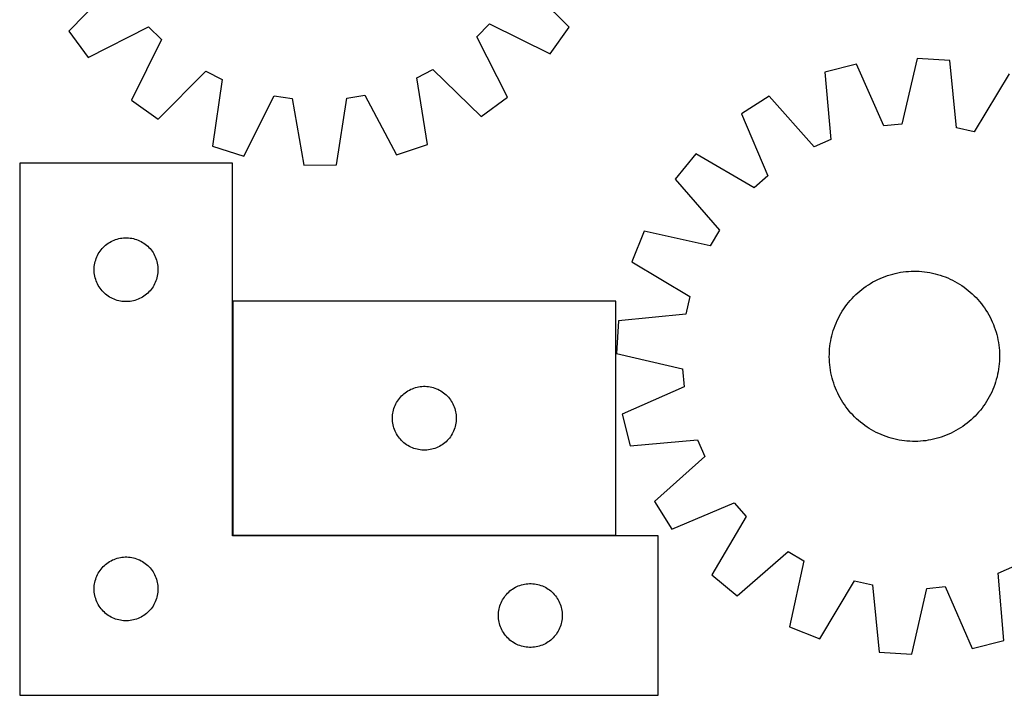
# Model space of a CAD drawing. Header units: millimetres. Extents: x 7 to 1493, y 8 to 2993.
# Tile 5 of 13: x 7 to 469, y 2113 to 2431. Entities that reach past the tile are written whole.
import ezdxf

# ---------------------------------------------------------------- set-up
doc = ezdxf.new("R2010")
doc.units = ezdxf.units.MM
doc.layers.add('COMMON', color=5, linetype='CONTINUOUS', true_color=0x0000ff)
doc.layers.add('CUT', color=7, linetype='CONTINUOUS', true_color=0x000000)

msp = doc.modelspace()

# ---------------------------------------------------------------- linework, layer by layer
at = {"layer": 'COMMON'}
for p, q in [((106.802647, 2298.508446), (106.802647, 2188.508446)), ((106.902648, 2188.408445), (286.902648, 2188.408445))]:
    msp.add_line(p, q, dxfattribs=at)
at = {"layer": 'CUT'}
for p, q in [((51.919363, 2448.135824), (29.765556, 2425.372178)), ((264.984113, 2427.267802), (242.466303, 2449.67144)), ((29.765556, 2425.372178), (38.909268, 2412.997887)), ((38.909268, 2412.997887), (67.17478, 2427.490491)), ((67.17478, 2427.490491), (73.286419, 2421.476572)), ((221.531688, 2422.671279), (227.545608, 2428.782918)), ((227.545608, 2428.782918), (256.041025, 2414.747749)), ((256.041025, 2414.747749), (264.984113, 2427.267802)), ((73.286419, 2421.476572), (59.25125, 2392.981155)), ((236.024293, 2394.405767), (221.531688, 2422.671279)), ((428.479628, 2412.605684), (421.344222, 2381.653128)), ((443.834206, 2411.622076), (428.479628, 2412.605684)), ((446.961881, 2380.012072), (443.834206, 2411.622076)), ((71.771303, 2384.038066), (94.174941, 2406.555876)), ((94.174941, 2406.555876), (101.845859, 2402.724899)), ((193.278177, 2403.461751), (200.886355, 2407.415862)), ((200.886355, 2407.415862), (223.650001, 2385.262055)), ((400.064393, 2409.952342), (385.15737, 2406.142983)), ((412.807017, 2380.855945), (400.064393, 2409.952342)), ((101.845859, 2402.724899), (97.303188, 2371.287041)), ((198.326939, 2372.101191), (193.278177, 2403.461751)), ((385.15737, 2406.142983), (387.936062, 2374.500391)), ((471.678629, 2405.364764), (455.327589, 2378.132096)), ((59.25125, 2392.981155), (71.771303, 2384.038066)), ((111.974032, 2366.650568), (126.322773, 2394.989382)), ((126.322773, 2394.989382), (134.802086, 2393.716351)), ((134.802086, 2393.716351), (140.196582, 2362.413409)), ((155.582133, 2362.537401), (160.47142, 2393.92322)), ((160.47142, 2393.92322), (168.929115, 2395.332747)), ((168.929115, 2395.332747), (183.732727, 2367.228871)), ((223.650001, 2385.262055), (236.024293, 2394.405767)), ((358.952803, 2394.838713), (345.952539, 2386.609274)), ((380.06304, 2371.104084), (358.952803, 2394.838713)), ((345.952539, 2386.609274), (358.37333, 2357.374044)), ((421.344222, 2381.653128), (412.807017, 2380.855945)), ((455.327589, 2378.132096), (446.961881, 2380.012072)), ((387.936062, 2374.500391), (380.06304, 2371.104084)), ((97.303188, 2371.287041), (111.974032, 2366.650568)), ((183.732727, 2367.228871), (198.326939, 2372.101191)), ((324.523726, 2367.760619), (314.702776, 2355.916654)), ((351.935158, 2351.711066), (324.523726, 2367.760619)), ((106.702647, 2363.308445), (6.702647, 2363.308445)), ((6.702647, 2363.308445), (6.702647, 2113.308445)), ((106.702647, 2188.308445), (106.702647, 2363.308445)), ((140.196582, 2362.413409), (155.582133, 2362.537401)), ((314.702776, 2355.916654), (335.549834, 2331.950534)), ((358.37333, 2357.374044), (351.935158, 2351.711066)), ((51.774511, 2327.475783), (52.510362, 2327.710693)), ((52.510362, 2327.710693), (53.25733, 2327.90741)), ((53.25733, 2327.90741), (54.013435, 2328.065414)), ((54.013435, 2328.065414), (54.776671, 2328.184285)), ((54.776671, 2328.184285), (55.545015, 2328.263707)), ((55.545015, 2328.263707), (56.316428, 2328.303472)), ((56.316428, 2328.303472), (57.088865, 2328.303472)), ((57.088865, 2328.303472), (57.860279, 2328.263707)), ((57.860279, 2328.263707), (58.628622, 2328.184285)), ((58.628622, 2328.184285), (59.391858, 2328.065414)), ((59.391858, 2328.065414), (60.147963, 2327.90741)), ((60.147963, 2327.90741), (60.894931, 2327.710693)), ((60.894931, 2327.710693), (61.630782, 2327.475783)), ((300.147319, 2331.368651), (294.467027, 2317.069531)), ((331.176725, 2324.575218), (300.147319, 2331.368651)), ((335.549834, 2331.950534), (331.176725, 2324.575218)), ((44.940849, 2322.617587), (45.435668, 2323.210726)), ((45.435668, 2323.210726), (45.960364, 2323.777607)), ((45.960364, 2323.777607), (46.513547, 2324.316725)), ((46.513547, 2324.316725), (47.093749, 2324.826651)), ((47.093749, 2324.826651), (47.699432, 2325.306033)), ((47.699432, 2325.306033), (48.328991, 2325.7536)), ((48.328991, 2325.7536), (48.980755, 2326.168164)), ((48.980755, 2326.168164), (49.652995, 2326.548626)), ((49.652995, 2326.548626), (50.343931, 2326.893978)), ((50.343931, 2326.893978), (51.051728, 2327.203304)), ((51.051728, 2327.203304), (51.774511, 2327.475783)), ((61.630782, 2327.475783), (62.353565, 2327.203304)), ((62.353565, 2327.203304), (63.061362, 2326.893978)), ((63.061362, 2326.893978), (63.752298, 2326.548626)), ((63.752298, 2326.548626), (64.424539, 2326.168164)), ((64.424539, 2326.168164), (65.076302, 2325.7536)), ((65.076302, 2325.7536), (65.705861, 2325.306033)), ((65.705861, 2325.306033), (66.311544, 2324.826651)), ((66.311544, 2324.826651), (66.891747, 2324.316725)), ((66.891747, 2324.316725), (67.444929, 2323.777607)), ((67.444929, 2323.777607), (67.969626, 2323.210726)), ((67.969626, 2323.210726), (68.464444, 2322.617587)), ((42.413116, 2317.870167), (42.666894, 2318.599726)), ((42.666894, 2318.599726), (42.957893, 2319.315253)), ((42.957893, 2319.315253), (43.28534, 2320.014851)), ((43.28534, 2320.014851), (43.648368, 2320.696666)), ((43.648368, 2320.696666), (44.046013, 2321.358887)), ((44.046013, 2321.358887), (44.477222, 2321.999761)), ((44.477222, 2321.999761), (44.940849, 2322.617587)), ((68.464444, 2322.617587), (68.928072, 2321.999761)), ((68.928072, 2321.999761), (69.35928, 2321.358887)), ((69.35928, 2321.358887), (69.756925, 2320.696666)), ((69.756925, 2320.696666), (70.119953, 2320.014851)), ((70.119953, 2320.014851), (70.4474, 2319.315253)), ((70.4474, 2319.315253), (70.738399, 2318.599726)), ((70.738399, 2318.599726), (70.992177, 2317.870167)), ((41.702647, 2313.308445), (41.722535, 2314.080626)), ((41.722535, 2314.080626), (41.782148, 2314.850759)), ((41.782148, 2314.850759), (41.881328, 2315.616803)), ((41.881328, 2315.616803), (42.019811, 2316.376726)), ((42.019811, 2316.376726), (42.197231, 2317.128511)), ((42.197231, 2317.128511), (42.413116, 2317.870167)), ((70.992177, 2317.870167), (71.208062, 2317.128511)), ((71.208062, 2317.128511), (71.385482, 2316.376726)), ((71.385482, 2316.376726), (71.523965, 2315.616803)), ((71.523965, 2315.616803), (71.623145, 2314.850759)), ((71.623145, 2314.850759), (71.682758, 2314.080626)), ((71.682758, 2314.080626), (71.702647, 2313.308445)), ((294.467027, 2317.069531), (321.699696, 2300.718491)), ((41.722535, 2312.536263), (41.702647, 2313.308445)), ((41.782148, 2311.76613), (41.722535, 2312.536263)), ((41.881328, 2311.000086), (41.782148, 2311.76613)), ((42.019811, 2310.240164), (41.881328, 2311.000086)), ((42.197231, 2309.488378), (42.019811, 2310.240164)), ((42.413116, 2308.746722), (42.197231, 2309.488378)), ((71.208062, 2309.488378), (70.992177, 2308.746722)), ((71.385482, 2310.240164), (71.208062, 2309.488378)), ((71.523965, 2311.000086), (71.385482, 2310.240164)), ((71.623145, 2311.76613), (71.523965, 2311.000086)), ((71.682758, 2312.536263), (71.623145, 2311.76613)), ((71.702647, 2313.308445), (71.682758, 2312.536263)), ((409.94667, 2308.689272), (411.088429, 2309.214052)), ((411.088429, 2309.214052), (412.246108, 2309.70271)), ((412.246108, 2309.70271), (413.418564, 2310.154763)), ((413.418564, 2310.154763), (414.604642, 2310.569765)), ((414.604642, 2310.569765), (415.80317, 2310.947307)), ((415.80317, 2310.947307), (417.012965, 2311.287016)), ((417.012965, 2311.287016), (418.232834, 2311.588556)), ((418.232834, 2311.588556), (419.461573, 2311.851631)), ((419.461573, 2311.851631), (420.697968, 2312.07598)), ((420.697968, 2312.07598), (421.940801, 2312.261383)), ((421.940801, 2312.261383), (423.188844, 2312.407656)), ((423.188844, 2312.407656), (424.440865, 2312.514654)), ((424.440865, 2312.514654), (425.69563, 2312.582273)), ((425.69563, 2312.582273), (426.9519, 2312.610445)), ((426.9519, 2312.610445), (428.208434, 2312.599143)), ((428.208434, 2312.599143), (429.463994, 2312.548378)), ((429.463994, 2312.548378), (430.717339, 2312.4582)), ((430.717339, 2312.4582), (431.967234, 2312.328698)), ((431.967234, 2312.328698), (433.212444, 2312.16)), ((433.212444, 2312.16), (434.45174, 2311.952272)), ((434.45174, 2311.952272), (435.6839, 2311.705719)), ((435.6839, 2311.705719), (436.907708, 2311.420584)), ((436.907708, 2311.420584), (438.121955, 2311.09715)), ((438.121955, 2311.09715), (439.325444, 2310.735735)), ((439.325444, 2310.735735), (440.516987, 2310.336696)), ((440.516987, 2310.336696), (441.695408, 2309.900426)), ((441.695408, 2309.900426), (442.859544, 2309.427357)), ((442.859544, 2309.427357), (444.008246, 2308.917954)), ((42.666894, 2308.017163), (42.413116, 2308.746722)), ((42.957893, 2307.301636), (42.666894, 2308.017163)), ((43.28534, 2306.602038), (42.957893, 2307.301636)), ((43.648368, 2305.920223), (43.28534, 2306.602038)), ((44.046013, 2305.258002), (43.648368, 2305.920223)), ((44.477222, 2304.617128), (44.046013, 2305.258002)), ((44.940849, 2303.999302), (44.477222, 2304.617128)), ((68.928072, 2304.617128), (68.464444, 2303.999302)), ((69.35928, 2305.258002), (68.928072, 2304.617128)), ((69.756925, 2305.920223), (69.35928, 2305.258002)), ((70.119953, 2306.602038), (69.756925, 2305.920223)), ((70.4474, 2307.301636), (70.119953, 2306.602038)), ((70.738399, 2308.017163), (70.4474, 2307.301636)), ((70.992177, 2308.746722), (70.738399, 2308.017163)), ((402.492523, 2304.052242), (403.492307, 2304.81345)), ((403.492307, 2304.81345), (404.515508, 2305.54288)), ((404.515508, 2305.54288), (405.561116, 2306.239809)), ((405.561116, 2306.239809), (406.628099, 2306.903551)), ((406.628099, 2306.903551), (407.715404, 2307.533452)), ((407.715404, 2307.533452), (408.821959, 2308.128888)), ((408.821959, 2308.128888), (409.94667, 2308.689272)), ((444.008246, 2308.917954), (445.14038, 2308.372721)), ((445.14038, 2308.372721), (446.25483, 2307.792197)), ((446.25483, 2307.792197), (447.350494, 2307.176952)), ((447.350494, 2307.176952), (448.426293, 2306.527596)), ((448.426293, 2306.527596), (449.481165, 2305.844769)), ((449.481165, 2305.844769), (450.514067, 2305.129144)), ((450.514067, 2305.129144), (451.523982, 2304.381428)), ((45.435668, 2303.406163), (44.940849, 2303.999302)), ((45.960364, 2302.839282), (45.435668, 2303.406163)), ((46.513547, 2302.300164), (45.960364, 2302.839282)), ((47.093749, 2301.790238), (46.513547, 2302.300164)), ((47.699432, 2301.310856), (47.093749, 2301.790238)), ((48.328991, 2300.863289), (47.699432, 2301.310856)), ((48.980755, 2300.448725), (48.328991, 2300.863289)), ((49.652995, 2300.068263), (48.980755, 2300.448725)), ((50.343931, 2299.722911), (49.652995, 2300.068263)), ((63.752298, 2300.068263), (63.061362, 2299.722911)), ((64.424539, 2300.448725), (63.752298, 2300.068263)), ((65.076302, 2300.863289), (64.424539, 2300.448725)), ((65.705861, 2301.310856), (65.076302, 2300.863289)), ((66.311544, 2301.790238), (65.705861, 2301.310856)), ((66.891747, 2302.300164), (66.311544, 2301.790238)), ((67.444929, 2302.839282), (66.891747, 2302.300164)), ((67.969626, 2303.406163), (67.444929, 2302.839282)), ((68.464444, 2303.999302), (67.969626, 2303.406163)), ((321.699696, 2300.718491), (319.81972, 2292.352783)), ((397.878525, 2299.796853), (398.746921, 2300.705091)), ((398.746921, 2300.705091), (399.643417, 2301.585603)), ((399.643417, 2301.585603), (400.567128, 2302.437521)), ((400.567128, 2302.437521), (401.517142, 2303.260005)), ((401.517142, 2303.260005), (402.492523, 2304.052242)), ((451.523982, 2304.381428), (452.509912, 2303.602359)), ((452.509912, 2303.602359), (453.470885, 2302.792705)), ((453.470885, 2302.792705), (454.405951, 2301.953266)), ((454.405951, 2301.953266), (455.314189, 2301.084871)), ((455.314189, 2301.084871), (456.194701, 2300.188375)), ((456.194701, 2300.188375), (457.046619, 2299.264664)), ((51.051728, 2299.413585), (50.343931, 2299.722911)), ((51.774511, 2299.141106), (51.051728, 2299.413585)), ((52.510362, 2298.906196), (51.774511, 2299.141106)), ((53.25733, 2298.709479), (52.510362, 2298.906196)), ((54.013435, 2298.551475), (53.25733, 2298.709479)), ((54.776671, 2298.432604), (54.013435, 2298.551475)), ((55.545015, 2298.353182), (54.776671, 2298.432604)), ((56.316428, 2298.313418), (55.545015, 2298.353182)), ((57.088865, 2298.313418), (56.316428, 2298.313418)), ((57.860279, 2298.353182), (57.088865, 2298.313418)), ((58.628622, 2298.432604), (57.860279, 2298.353182)), ((59.391858, 2298.551475), (58.628622, 2298.432604)), ((60.147963, 2298.709479), (59.391858, 2298.551475)), ((60.894931, 2298.906196), (60.147963, 2298.709479)), ((61.630782, 2299.141106), (60.894931, 2298.906196)), ((62.353565, 2299.413585), (61.630782, 2299.141106)), ((63.061362, 2299.722911), (62.353565, 2299.413585)), ((286.902648, 2298.508446), (106.902648, 2298.508446)), ((106.902648, 2298.508446), (106.902648, 2188.508446)), ((286.902648, 2188.508446), (286.902648, 2298.508446)), ((393.987023, 2294.872067), (394.702647, 2295.90497)), ((394.702647, 2295.90497), (395.450363, 2296.914884)), ((395.450363, 2296.914884), (396.229433, 2297.900814)), ((396.229433, 2297.900814), (397.039086, 2298.861787)), ((397.039086, 2298.861787), (397.878525, 2299.796853)), ((457.046619, 2299.264664), (457.869103, 2298.314649)), ((457.869103, 2298.314649), (458.66134, 2297.339269)), ((458.66134, 2297.339269), (459.422548, 2296.339484)), ((459.422548, 2296.339484), (460.151977, 2295.316284)), ((460.151977, 2295.316284), (460.848907, 2294.270676)), ((319.81972, 2292.352783), (288.209715, 2289.225108)), ((391.45907, 2290.531282), (392.039595, 2291.645732)), ((392.039595, 2291.645732), (392.654839, 2292.741397)), ((392.654839, 2292.741397), (393.304195, 2293.817196)), ((393.304195, 2293.817196), (393.987023, 2294.872067)), ((460.848907, 2294.270676), (461.512649, 2293.203692)), ((461.512649, 2293.203692), (462.142549, 2292.116387)), ((462.142549, 2292.116387), (462.737986, 2291.009833)), ((462.737986, 2291.009833), (463.29837, 2289.885121)), ((288.209715, 2289.225108), (287.226107, 2273.87053)), ((389.495096, 2285.907889), (389.931365, 2287.08631)), ((389.931365, 2287.08631), (390.404435, 2288.250446)), ((390.404435, 2288.250446), (390.913837, 2289.399148)), ((390.913837, 2289.399148), (391.45907, 2290.531282)), ((463.29837, 2289.885121), (463.82315, 2288.743363)), ((463.82315, 2288.743363), (464.311808, 2287.585684)), ((464.311808, 2287.585684), (464.763861, 2286.413227)), ((464.763861, 2286.413227), (465.178863, 2285.227149)), ((388.126073, 2281.074802), (388.411207, 2282.29861)), ((388.411207, 2282.29861), (388.734641, 2283.512857)), ((388.734641, 2283.512857), (389.096056, 2284.716347)), ((389.096056, 2284.716347), (389.495096, 2285.907889)), ((465.178863, 2285.227149), (465.556405, 2284.028622)), ((465.556405, 2284.028622), (465.896114, 2282.818826)), ((465.896114, 2282.818826), (466.197654, 2281.598957)), ((466.197654, 2281.598957), (466.460729, 2280.370219)), ((387.373591, 2276.108241), (387.503093, 2277.358136)), ((387.503093, 2277.358136), (387.671792, 2278.603346)), ((387.671792, 2278.603346), (387.87952, 2279.842642)), ((387.87952, 2279.842642), (388.126073, 2281.074802)), ((466.460729, 2280.370219), (466.685078, 2279.133823)), ((466.685078, 2279.133823), (466.870481, 2277.890991)), ((466.870481, 2277.890991), (467.016753, 2276.642948)), ((287.226107, 2273.87053), (318.178664, 2266.735124)), ((387.221346, 2272.342802), (387.232648, 2273.599336)), ((387.249518, 2271.086532), (387.221346, 2272.342802)), ((387.232648, 2273.599336), (387.283413, 2274.854896)), ((387.283413, 2274.854896), (387.373591, 2276.108241)), ((467.016753, 2276.642948), (467.123752, 2275.390926)), ((467.123752, 2275.390926), (467.191371, 2274.136161)), ((467.191371, 2274.136161), (467.219543, 2272.879892)), ((467.219543, 2272.879892), (467.208241, 2271.623357)), ((387.317137, 2269.831768), (387.249518, 2271.086532)), ((387.424136, 2268.579746), (387.317137, 2269.831768)), ((387.570409, 2267.331703), (387.424136, 2268.579746)), ((466.937796, 2267.864558), (466.769098, 2266.619348)), ((467.067298, 2269.114452), (466.937796, 2267.864558)), ((467.157476, 2270.367798), (467.067298, 2269.114452)), ((467.208241, 2271.623357), (467.157476, 2270.367798)), ((318.178664, 2266.735124), (318.975846, 2258.197919)), ((387.755811, 2266.08887), (387.570409, 2267.331703)), ((387.98016, 2264.852475), (387.755811, 2266.08887)), ((388.243235, 2263.623736), (387.98016, 2264.852475)), ((388.544776, 2262.403867), (388.243235, 2263.623736)), ((466.029682, 2262.924084), (465.706248, 2261.709836)), ((466.314817, 2264.147891), (466.029682, 2262.924084)), ((466.561369, 2265.380051), (466.314817, 2264.147891)), ((466.769098, 2266.619348), (466.561369, 2265.380051)), ((193.457331, 2258.107411), (194.213436, 2258.265415)), ((194.213436, 2258.265415), (194.976672, 2258.384286)), ((194.976672, 2258.384286), (195.745016, 2258.463708)), ((195.745016, 2258.463708), (196.516429, 2258.503473)), ((196.516429, 2258.503473), (197.288866, 2258.503473)), ((197.288866, 2258.503473), (198.06028, 2258.463708)), ((198.06028, 2258.463708), (198.828623, 2258.384286)), ((198.828623, 2258.384286), (199.591859, 2258.265415)), ((199.591859, 2258.265415), (200.347964, 2258.107411)), ((388.884485, 2261.194072), (388.544776, 2262.403867)), ((389.262026, 2259.995544), (388.884485, 2261.194072)), ((389.677028, 2258.809467), (389.262026, 2259.995544)), ((390.129081, 2257.63701), (389.677028, 2258.809467)), ((464.945794, 2259.314804), (464.509524, 2258.136383)), ((465.344833, 2260.506347), (464.945794, 2259.314804)), ((465.706248, 2261.709836), (465.344833, 2260.506347)), ((185.635669, 2253.410727), (186.160365, 2253.977608)), ((186.160365, 2253.977608), (186.713548, 2254.516726)), ((186.713548, 2254.516726), (187.29375, 2255.026652)), ((187.29375, 2255.026652), (187.899433, 2255.506034)), ((187.899433, 2255.506034), (188.528992, 2255.953601)), ((188.528992, 2255.953601), (189.180756, 2256.368165)), ((189.180756, 2256.368165), (189.852996, 2256.748627)), ((189.852996, 2256.748627), (190.543932, 2257.093979)), ((190.543932, 2257.093979), (191.251729, 2257.403305)), ((191.251729, 2257.403305), (191.974512, 2257.675784)), ((191.974512, 2257.675784), (192.710363, 2257.910694)), ((192.710363, 2257.910694), (193.457331, 2258.107411)), ((200.347964, 2258.107411), (201.094932, 2257.910694)), ((201.094932, 2257.910694), (201.830783, 2257.675784)), ((201.830783, 2257.675784), (202.553566, 2257.403305)), ((202.553566, 2257.403305), (203.261363, 2257.093979)), ((203.261363, 2257.093979), (203.952299, 2256.748627)), ((203.952299, 2256.748627), (204.62454, 2256.368165)), ((204.62454, 2256.368165), (205.276303, 2255.953601)), ((205.276303, 2255.953601), (205.905862, 2255.506034)), ((205.905862, 2255.506034), (206.511545, 2255.026652)), ((206.511545, 2255.026652), (207.091748, 2254.516726)), ((207.091748, 2254.516726), (207.64493, 2253.977608)), ((207.64493, 2253.977608), (208.169627, 2253.410727)), ((318.975846, 2258.197919), (289.87945, 2245.455295)), ((390.617739, 2256.479331), (390.129081, 2257.63701)), ((391.142519, 2255.337572), (390.617739, 2256.479331)), ((391.702904, 2254.212861), (391.142519, 2255.337572)), ((392.29834, 2253.106306), (391.702904, 2254.212861)), ((462.981819, 2254.691411), (462.401294, 2253.576962)), ((463.527052, 2255.823546), (462.981819, 2254.691411)), ((464.036454, 2256.972248), (463.527052, 2255.823546)), ((464.509524, 2258.136383), (464.036454, 2256.972248)), ((182.866895, 2248.799727), (183.157894, 2249.515254)), ((183.157894, 2249.515254), (183.485341, 2250.214852)), ((183.485341, 2250.214852), (183.848369, 2250.896667)), ((183.848369, 2250.896667), (184.246014, 2251.558888)), ((184.246014, 2251.558888), (184.677223, 2252.199762)), ((184.677223, 2252.199762), (185.14085, 2252.817588)), ((185.14085, 2252.817588), (185.635669, 2253.410727)), ((208.169627, 2253.410727), (208.664445, 2252.817588)), ((208.664445, 2252.817588), (209.128073, 2252.199762)), ((209.128073, 2252.199762), (209.559281, 2251.558888)), ((209.559281, 2251.558888), (209.956926, 2250.896667)), ((209.956926, 2250.896667), (210.319954, 2250.214852)), ((210.319954, 2250.214852), (210.647401, 2249.515254)), ((210.647401, 2249.515254), (210.9384, 2248.799727)), ((392.92824, 2252.019001), (392.29834, 2253.106306)), ((393.591982, 2250.952018), (392.92824, 2252.019001)), ((394.288912, 2249.90641), (393.591982, 2250.952018)), ((395.018341, 2248.883209), (394.288912, 2249.90641)), ((459.738242, 2249.317724), (458.990526, 2248.307809)), ((460.453867, 2250.350627), (459.738242, 2249.317724)), ((461.136694, 2251.405498), (460.453867, 2250.350627)), ((461.78605, 2252.481297), (461.136694, 2251.405498)), ((462.401294, 2253.576962), (461.78605, 2252.481297)), ((181.922536, 2244.280627), (181.982149, 2245.05076)), ((181.982149, 2245.05076), (182.081329, 2245.816804)), ((182.081329, 2245.816804), (182.219812, 2246.576727)), ((182.219812, 2246.576727), (182.397232, 2247.328512)), ((182.397232, 2247.328512), (182.613117, 2248.070168)), ((182.613117, 2248.070168), (182.866895, 2248.799727)), ((210.9384, 2248.799727), (211.192178, 2248.070168)), ((211.192178, 2248.070168), (211.408063, 2247.328512)), ((211.408063, 2247.328512), (211.585483, 2246.576727)), ((211.585483, 2246.576727), (211.723966, 2245.816804)), ((211.723966, 2245.816804), (211.823146, 2245.05076)), ((211.823146, 2245.05076), (211.882759, 2244.280627)), ((289.87945, 2245.455295), (293.688809, 2230.548272)), ((395.77955, 2247.883425), (395.018341, 2248.883209)), ((396.571787, 2246.908044), (395.77955, 2247.883425)), ((397.39427, 2245.95803), (396.571787, 2246.908044)), ((398.246188, 2245.034319), (397.39427, 2245.95803)), ((399.126701, 2244.137823), (398.246188, 2245.034319)), ((455.693968, 2244.517603), (454.797473, 2243.63709)), ((456.562364, 2245.42584), (455.693968, 2244.517603)), ((457.401803, 2246.360907), (456.562364, 2245.42584)), ((458.211457, 2247.321879), (457.401803, 2246.360907)), ((458.990526, 2248.307809), (458.211457, 2247.321879)), ((181.902648, 2243.508446), (181.922536, 2244.280627)), ((181.922536, 2242.736264), (181.902648, 2243.508446)), ((181.982149, 2241.966131), (181.922536, 2242.736264)), ((182.081329, 2241.200087), (181.982149, 2241.966131)), ((182.219812, 2240.440165), (182.081329, 2241.200087)), ((182.397232, 2239.688379), (182.219812, 2240.440165)), ((211.585483, 2240.440165), (211.408063, 2239.688379)), ((211.723966, 2241.200087), (211.585483, 2240.440165)), ((211.823146, 2241.966131), (211.723966, 2241.200087)), ((211.882759, 2242.736264), (211.823146, 2241.966131)), ((211.882759, 2244.280627), (211.902648, 2243.508446)), ((211.902648, 2243.508446), (211.882759, 2242.736264)), ((400.034938, 2243.269427), (399.126701, 2244.137823)), ((400.970005, 2242.429988), (400.034938, 2243.269427)), ((401.930977, 2241.620335), (400.970005, 2242.429988)), ((402.916907, 2240.841265), (401.930977, 2241.620335)), ((403.926822, 2240.09355), (402.916907, 2240.841265)), ((404.959725, 2239.377925), (403.926822, 2240.09355)), ((450.948582, 2240.409243), (449.925381, 2239.679814)), ((451.948366, 2241.170452), (450.948582, 2240.409243)), ((452.923747, 2241.962689), (451.948366, 2241.170452)), ((453.873762, 2242.785172), (452.923747, 2241.962689)), ((454.797473, 2243.63709), (453.873762, 2242.785172)), ((182.613117, 2238.946723), (182.397232, 2239.688379)), ((182.866895, 2238.217164), (182.613117, 2238.946723)), ((183.157894, 2237.501637), (182.866895, 2238.217164)), ((183.485341, 2236.802039), (183.157894, 2237.501637)), ((183.848369, 2236.120224), (183.485341, 2236.802039)), ((184.246014, 2235.458003), (183.848369, 2236.120224)), ((184.677223, 2234.817129), (184.246014, 2235.458003)), ((209.559281, 2235.458003), (209.128073, 2234.817129)), ((209.956926, 2236.120224), (209.559281, 2235.458003)), ((210.319954, 2236.802039), (209.956926, 2236.120224)), ((210.647401, 2237.501637), (210.319954, 2236.802039)), ((210.9384, 2238.217164), (210.647401, 2237.501637)), ((211.192178, 2238.946723), (210.9384, 2238.217164)), ((211.408063, 2239.688379), (211.192178, 2238.946723)), ((406.014596, 2238.695097), (404.959725, 2239.377925)), ((407.090395, 2238.045741), (406.014596, 2238.695097)), ((408.18606, 2237.430497), (407.090395, 2238.045741)), ((409.300509, 2236.849972), (408.18606, 2237.430497)), ((410.432644, 2236.304739), (409.300509, 2236.849972)), ((411.581345, 2235.795337), (410.432644, 2236.304739)), ((412.745481, 2235.322268), (411.581345, 2235.795337)), ((413.923902, 2234.885998), (412.745481, 2235.322268)), ((442.194782, 2235.519983), (441.022325, 2235.067931)), ((443.352461, 2236.008641), (442.194782, 2235.519983)), ((444.494219, 2236.533421), (443.352461, 2236.008641)), ((445.618931, 2237.093806), (444.494219, 2236.533421)), ((446.725485, 2237.689242), (445.618931, 2237.093806)), ((447.81279, 2238.319142), (446.725485, 2237.689242)), ((448.879773, 2238.982884), (447.81279, 2238.319142)), ((449.925381, 2239.679814), (448.879773, 2238.982884)), ((185.14085, 2234.199303), (184.677223, 2234.817129)), ((185.635669, 2233.606164), (185.14085, 2234.199303)), ((186.160365, 2233.039283), (185.635669, 2233.606164)), ((186.713548, 2232.500165), (186.160365, 2233.039283)), ((187.29375, 2231.990239), (186.713548, 2232.500165)), ((187.899433, 2231.510857), (187.29375, 2231.990239)), ((188.528992, 2231.06329), (187.899433, 2231.510857)), ((189.180756, 2230.648726), (188.528992, 2231.06329)), ((189.852996, 2230.268264), (189.180756, 2230.648726)), ((204.62454, 2230.648726), (203.952299, 2230.268264)), ((205.276303, 2231.06329), (204.62454, 2230.648726)), ((205.905862, 2231.510857), (205.276303, 2231.06329)), ((206.511545, 2231.990239), (205.905862, 2231.510857)), ((207.091748, 2232.500165), (206.511545, 2231.990239)), ((207.64493, 2233.039283), (207.091748, 2232.500165)), ((208.169627, 2233.606164), (207.64493, 2233.039283)), ((208.664445, 2234.199303), (208.169627, 2233.606164)), ((209.128073, 2234.817129), (208.664445, 2234.199303)), ((293.688809, 2230.548272), (325.331401, 2233.326964)), ((325.331401, 2233.326964), (328.727708, 2225.453942)), ((415.115445, 2234.486959), (413.923902, 2234.885998)), ((416.318934, 2234.125543), (415.115445, 2234.486959)), ((417.533181, 2233.802109), (416.318934, 2234.125543)), ((418.756989, 2233.516975), (417.533181, 2233.802109)), ((419.989149, 2233.270422), (418.756989, 2233.516975)), ((421.228446, 2233.062694), (419.989149, 2233.270422)), ((422.473656, 2232.893995), (421.228446, 2233.062694)), ((423.72355, 2232.764493), (422.473656, 2232.893995)), ((424.976896, 2232.674315), (423.72355, 2232.764493)), ((426.232455, 2232.62355), (424.976896, 2232.674315)), ((427.48899, 2232.612248), (426.232455, 2232.62355)), ((428.745259, 2232.640421), (427.48899, 2232.612248)), ((430.000024, 2232.708039), (428.745259, 2232.640421)), ((431.252046, 2232.815038), (430.000024, 2232.708039)), ((432.500088, 2232.961311), (431.252046, 2232.815038)), ((433.742921, 2233.146713), (432.500088, 2232.961311)), ((434.979317, 2233.371063), (433.742921, 2233.146713)), ((436.208055, 2233.634137), (434.979317, 2233.371063)), ((437.427924, 2233.935678), (436.208055, 2233.634137)), ((438.637719, 2234.275387), (437.427924, 2233.935678)), ((439.836247, 2234.652928), (438.637719, 2234.275387)), ((441.022325, 2235.067931), (439.836247, 2234.652928)), ((190.543932, 2229.922912), (189.852996, 2230.268264)), ((191.251729, 2229.613586), (190.543932, 2229.922912)), ((191.974512, 2229.341107), (191.251729, 2229.613586)), ((192.710363, 2229.106197), (191.974512, 2229.341107)), ((193.457331, 2228.90948), (192.710363, 2229.106197)), ((194.213436, 2228.751476), (193.457331, 2228.90948)), ((194.976672, 2228.632605), (194.213436, 2228.751476)), ((195.745016, 2228.553183), (194.976672, 2228.632605)), ((196.516429, 2228.513419), (195.745016, 2228.553183)), ((197.288866, 2228.513419), (196.516429, 2228.513419)), ((198.06028, 2228.553183), (197.288866, 2228.513419)), ((198.828623, 2228.632605), (198.06028, 2228.553183)), ((199.591859, 2228.751476), (198.828623, 2228.632605)), ((200.347964, 2228.90948), (199.591859, 2228.751476)), ((201.094932, 2229.106197), (200.347964, 2228.90948)), ((201.830783, 2229.341107), (201.094932, 2229.106197)), ((202.553566, 2229.613586), (201.830783, 2229.341107)), ((203.261363, 2229.922912), (202.553566, 2229.613586)), ((203.952299, 2230.268264), (203.261363, 2229.922912)), ((328.727708, 2225.453942), (304.993078, 2204.343705)), ((304.993078, 2204.343705), (313.222517, 2191.343441)), ((313.222517, 2191.343441), (342.457748, 2203.764232)), ((342.457748, 2203.764232), (348.120725, 2197.32606)), ((348.120725, 2197.32606), (332.071173, 2169.914628)), ((306.702647, 2188.308445), (106.702647, 2188.308445)), ((106.902648, 2188.508446), (286.902648, 2188.508446)), ((306.702647, 2113.308445), (306.702647, 2188.308445)), ((343.915137, 2160.093678), (367.881258, 2180.940736)), ((367.881258, 2180.940736), (375.256574, 2176.567627)), ((47.093749, 2174.826651), (47.699432, 2175.306033)), ((47.699432, 2175.306033), (48.328991, 2175.7536)), ((48.328991, 2175.7536), (48.980755, 2176.168164)), ((48.980755, 2176.168164), (49.652995, 2176.548626)), ((49.652995, 2176.548626), (50.343931, 2176.893978)), ((50.343931, 2176.893978), (51.051728, 2177.203304)), ((51.051728, 2177.203304), (51.774511, 2177.475783)), ((51.774511, 2177.475783), (52.510362, 2177.710693)), ((52.510362, 2177.710693), (53.25733, 2177.90741)), ((53.25733, 2177.90741), (54.013435, 2178.065414)), ((54.013435, 2178.065414), (54.776671, 2178.184285)), ((54.776671, 2178.184285), (55.545015, 2178.263707)), ((55.545015, 2178.263707), (56.316428, 2178.303472)), ((56.316428, 2178.303472), (57.088865, 2178.303472)), ((57.088865, 2178.303472), (57.860279, 2178.263707)), ((57.860279, 2178.263707), (58.628622, 2178.184285)), ((58.628622, 2178.184285), (59.391858, 2178.065414)), ((59.391858, 2178.065414), (60.147963, 2177.90741)), ((60.147963, 2177.90741), (60.894931, 2177.710693)), ((60.894931, 2177.710693), (61.630782, 2177.475783)), ((61.630782, 2177.475783), (62.353565, 2177.203304)), ((62.353565, 2177.203304), (63.061362, 2176.893978)), ((63.061362, 2176.893978), (63.752298, 2176.548626)), ((63.752298, 2176.548626), (64.424539, 2176.168164)), ((64.424539, 2176.168164), (65.076302, 2175.7536)), ((65.076302, 2175.7536), (65.705861, 2175.306033)), ((65.705861, 2175.306033), (66.311544, 2174.826651)), ((375.256574, 2176.567627), (368.463141, 2145.538221)), ((43.28534, 2170.014851), (43.648368, 2170.696666)), ((43.648368, 2170.696666), (44.046013, 2171.358887)), ((44.046013, 2171.358887), (44.477222, 2171.999761)), ((44.477222, 2171.999761), (44.940849, 2172.617587)), ((44.940849, 2172.617587), (45.435668, 2173.210726)), ((45.435668, 2173.210726), (45.960364, 2173.777607)), ((45.960364, 2173.777607), (46.513547, 2174.316725)), ((46.513547, 2174.316725), (47.093749, 2174.826651)), ((66.311544, 2174.826651), (66.891747, 2174.316725)), ((66.891747, 2174.316725), (67.444929, 2173.777607)), ((67.444929, 2173.777607), (67.969626, 2173.210726)), ((67.969626, 2173.210726), (68.464444, 2172.617587)), ((68.464444, 2172.617587), (68.928072, 2171.999761)), ((68.928072, 2171.999761), (69.35928, 2171.358887)), ((69.35928, 2171.358887), (69.756925, 2170.696666)), ((69.756925, 2170.696666), (70.119953, 2170.014851)), ((466.504828, 2170.722303), (474.377849, 2174.11861)), ((469.283519, 2139.079711), (466.504828, 2170.722303)), ((41.881328, 2165.616803), (42.019811, 2166.376726)), ((42.019811, 2166.376726), (42.197231, 2167.128511)), ((42.197231, 2167.128511), (42.413116, 2167.870167)), ((42.413116, 2167.870167), (42.666894, 2168.599726)), ((42.666894, 2168.599726), (42.957893, 2169.315253)), ((42.957893, 2169.315253), (43.28534, 2170.014851)), ((70.119953, 2170.014851), (70.4474, 2169.315253)), ((70.4474, 2169.315253), (70.738399, 2168.599726)), ((70.738399, 2168.599726), (70.992177, 2167.870167)), ((70.992177, 2167.870167), (71.208062, 2167.128511)), ((71.208062, 2167.128511), (71.385482, 2166.376726)), ((71.385482, 2166.376726), (71.523965, 2165.616803)), ((244.776671, 2165.684285), (245.545015, 2165.763707)), ((245.545015, 2165.763707), (246.316428, 2165.803472)), ((246.316428, 2165.803472), (247.088865, 2165.803472)), ((247.088865, 2165.803472), (247.860279, 2165.763707)), ((247.860279, 2165.763707), (248.628622, 2165.684285)), ((332.071173, 2169.914628), (343.915137, 2160.093678)), ((382.762261, 2139.857929), (399.113301, 2167.090598)), ((399.113301, 2167.090598), (407.479008, 2165.210622)), ((41.702647, 2163.308445), (41.722535, 2164.080626)), ((41.722535, 2162.536263), (41.702647, 2163.308445)), ((41.722535, 2164.080626), (41.782148, 2164.850759)), ((41.782148, 2161.76613), (41.722535, 2162.536263)), ((41.782148, 2164.850759), (41.881328, 2165.616803)), ((41.881328, 2161.000086), (41.782148, 2161.76613)), ((71.523965, 2165.616803), (71.623145, 2164.850759)), ((71.623145, 2161.76613), (71.523965, 2161.000086)), ((71.623145, 2164.850759), (71.682758, 2164.080626)), ((71.682758, 2162.536263), (71.623145, 2161.76613)), ((71.682758, 2164.080626), (71.702647, 2163.308445)), ((71.702647, 2163.308445), (71.682758, 2162.536263)), ((235.435668, 2160.710726), (235.960364, 2161.277607)), ((235.960364, 2161.277607), (236.513547, 2161.816725)), ((236.513547, 2161.816725), (237.093749, 2162.326651)), ((237.093749, 2162.326651), (237.699432, 2162.806033)), ((237.699432, 2162.806033), (238.328991, 2163.2536)), ((238.328991, 2163.2536), (238.980755, 2163.668164)), ((238.980755, 2163.668164), (239.652995, 2164.048626)), ((239.652995, 2164.048626), (240.343931, 2164.393978)), ((240.343931, 2164.393978), (241.051728, 2164.703304)), ((241.051728, 2164.703304), (241.774511, 2164.975783)), ((241.774511, 2164.975783), (242.510362, 2165.210693)), ((242.510362, 2165.210693), (243.25733, 2165.40741)), ((243.25733, 2165.40741), (244.013435, 2165.565414)), ((244.013435, 2165.565414), (244.776671, 2165.684285)), ((248.628622, 2165.684285), (249.391858, 2165.565414)), ((249.391858, 2165.565414), (250.147963, 2165.40741)), ((250.147963, 2165.40741), (250.894931, 2165.210693)), ((250.894931, 2165.210693), (251.630782, 2164.975783)), ((251.630782, 2164.975783), (252.353565, 2164.703304)), ((252.353565, 2164.703304), (253.061362, 2164.393978)), ((253.061362, 2164.393978), (253.752298, 2164.048626)), ((253.752298, 2164.048626), (254.424539, 2163.668164)), ((254.424539, 2163.668164), (255.076302, 2163.2536)), ((255.076302, 2163.2536), (255.705861, 2162.806033)), ((255.705861, 2162.806033), (256.311544, 2162.326651)), ((256.311544, 2162.326651), (256.891747, 2161.816725)), ((256.891747, 2161.816725), (257.444929, 2161.277607)), ((257.444929, 2161.277607), (257.969626, 2160.710726)), ((407.479008, 2165.210622), (410.606683, 2133.600617)), ((425.961261, 2132.61701), (433.096667, 2163.569566)), ((433.096667, 2163.569566), (441.633872, 2164.366748)), ((441.633872, 2164.366748), (454.376496, 2135.270352)), ((42.019811, 2160.240164), (41.881328, 2161.000086)), ((42.197231, 2159.488378), (42.019811, 2160.240164)), ((42.413116, 2158.746722), (42.197231, 2159.488378)), ((42.666894, 2158.017163), (42.413116, 2158.746722)), ((42.957893, 2157.301636), (42.666894, 2158.017163)), ((43.28534, 2156.602038), (42.957893, 2157.301636)), ((43.648368, 2155.920223), (43.28534, 2156.602038)), ((70.119953, 2156.602038), (69.756925, 2155.920223)), ((70.4474, 2157.301636), (70.119953, 2156.602038)), ((70.738399, 2158.017163), (70.4474, 2157.301636)), ((70.992177, 2158.746722), (70.738399, 2158.017163)), ((71.208062, 2159.488378), (70.992177, 2158.746722)), ((71.385482, 2160.240164), (71.208062, 2159.488378)), ((71.523965, 2161.000086), (71.385482, 2160.240164)), ((232.666894, 2156.099726), (232.957893, 2156.815253)), ((232.957893, 2156.815253), (233.28534, 2157.514851)), ((233.28534, 2157.514851), (233.648368, 2158.196666)), ((233.648368, 2158.196666), (234.046013, 2158.858887)), ((234.046013, 2158.858887), (234.477222, 2159.499761)), ((234.477222, 2159.499761), (234.940849, 2160.117587)), ((234.940849, 2160.117587), (235.435668, 2160.710726)), ((257.969626, 2160.710726), (258.464444, 2160.117587)), ((258.464444, 2160.117587), (258.928072, 2159.499761)), ((258.928072, 2159.499761), (259.35928, 2158.858887)), ((259.35928, 2158.858887), (259.756925, 2158.196666)), ((259.756925, 2158.196666), (260.119953, 2157.514851)), ((260.119953, 2157.514851), (260.4474, 2156.815253)), ((260.4474, 2156.815253), (260.738399, 2156.099726)), ((44.046013, 2155.258002), (43.648368, 2155.920223)), ((44.477222, 2154.617128), (44.046013, 2155.258002)), ((44.940849, 2153.999302), (44.477222, 2154.617128)), ((45.435668, 2153.406163), (44.940849, 2153.999302)), ((45.960364, 2152.839282), (45.435668, 2153.406163)), ((46.513547, 2152.300164), (45.960364, 2152.839282)), ((47.093749, 2151.790238), (46.513547, 2152.300164)), ((66.891747, 2152.300164), (66.311544, 2151.790238)), ((67.444929, 2152.839282), (66.891747, 2152.300164)), ((67.969626, 2153.406163), (67.444929, 2152.839282)), ((68.464444, 2153.999302), (67.969626, 2153.406163)), ((68.928072, 2154.617128), (68.464444, 2153.999302)), ((69.35928, 2155.258002), (68.928072, 2154.617128)), ((69.756925, 2155.920223), (69.35928, 2155.258002)), ((231.722535, 2151.580626), (231.782148, 2152.350759)), ((231.782148, 2152.350759), (231.881328, 2153.116803)), ((231.881328, 2153.116803), (232.019811, 2153.876726)), ((232.019811, 2153.876726), (232.197231, 2154.628511)), ((232.197231, 2154.628511), (232.413116, 2155.370167)), ((232.413116, 2155.370167), (232.666894, 2156.099726)), ((260.738399, 2156.099726), (260.992177, 2155.370167)), ((260.992177, 2155.370167), (261.208062, 2154.628511)), ((261.208062, 2154.628511), (261.385482, 2153.876726)), ((261.385482, 2153.876726), (261.523965, 2153.116803)), ((261.523965, 2153.116803), (261.623145, 2152.350759)), ((261.623145, 2152.350759), (261.682758, 2151.580626)), ((47.699432, 2151.310856), (47.093749, 2151.790238)), ((48.328991, 2150.863289), (47.699432, 2151.310856)), ((48.980755, 2150.448725), (48.328991, 2150.863289)), ((49.652995, 2150.068263), (48.980755, 2150.448725)), ((50.343931, 2149.722911), (49.652995, 2150.068263)), ((51.051728, 2149.413585), (50.343931, 2149.722911)), ((51.774511, 2149.141106), (51.051728, 2149.413585)), ((52.510362, 2148.906196), (51.774511, 2149.141106)), ((53.25733, 2148.709479), (52.510362, 2148.906196)), ((54.013435, 2148.551475), (53.25733, 2148.709479)), ((54.776671, 2148.432604), (54.013435, 2148.551475)), ((55.545015, 2148.353182), (54.776671, 2148.432604)), ((56.316428, 2148.313418), (55.545015, 2148.353182)), ((57.088865, 2148.313418), (56.316428, 2148.313418)), ((57.860279, 2148.353182), (57.088865, 2148.313418)), ((58.628622, 2148.432604), (57.860279, 2148.353182)), ((59.391858, 2148.551475), (58.628622, 2148.432604)), ((60.147963, 2148.709479), (59.391858, 2148.551475)), ((60.894931, 2148.906196), (60.147963, 2148.709479)), ((61.630782, 2149.141106), (60.894931, 2148.906196)), ((62.353565, 2149.413585), (61.630782, 2149.141106)), ((63.061362, 2149.722911), (62.353565, 2149.413585)), ((63.752298, 2150.068263), (63.061362, 2149.722911)), ((64.424539, 2150.448725), (63.752298, 2150.068263)), ((65.076302, 2150.863289), (64.424539, 2150.448725)), ((65.705861, 2151.310856), (65.076302, 2150.863289)), ((66.311544, 2151.790238), (65.705861, 2151.310856)), ((231.702647, 2150.808445), (231.722535, 2151.580626)), ((231.722535, 2150.036263), (231.702647, 2150.808445)), ((231.782148, 2149.26613), (231.722535, 2150.036263)), ((231.881328, 2148.500086), (231.782148, 2149.26613)), ((232.019811, 2147.740164), (231.881328, 2148.500086)), ((232.197231, 2146.988378), (232.019811, 2147.740164)), ((261.385482, 2147.740164), (261.208062, 2146.988378)), ((261.523965, 2148.500086), (261.385482, 2147.740164)), ((261.623145, 2149.26613), (261.523965, 2148.500086)), ((261.682758, 2150.036263), (261.623145, 2149.26613)), ((261.682758, 2151.580626), (261.702647, 2150.808445)), ((261.702647, 2150.808445), (261.682758, 2150.036263)), ((232.413116, 2146.246722), (232.197231, 2146.988378)), ((232.666894, 2145.517163), (232.413116, 2146.246722)), ((232.957893, 2144.801636), (232.666894, 2145.517163)), ((233.28534, 2144.102038), (232.957893, 2144.801636)), ((233.648368, 2143.420223), (233.28534, 2144.102038)), ((234.046013, 2142.758002), (233.648368, 2143.420223)), ((234.477222, 2142.117128), (234.046013, 2142.758002)), ((259.35928, 2142.758002), (258.928072, 2142.117128)), ((259.756925, 2143.420223), (259.35928, 2142.758002)), ((260.119953, 2144.102038), (259.756925, 2143.420223)), ((260.4474, 2144.801636), (260.119953, 2144.102038)), ((260.738399, 2145.517163), (260.4474, 2144.801636)), ((260.992177, 2146.246722), (260.738399, 2145.517163)), ((261.208062, 2146.988378), (260.992177, 2146.246722)), ((368.463141, 2145.538221), (382.762261, 2139.857929)), ((234.940849, 2141.499302), (234.477222, 2142.117128)), ((235.435668, 2140.906163), (234.940849, 2141.499302)), ((235.960364, 2140.339282), (235.435668, 2140.906163)), ((236.513547, 2139.800164), (235.960364, 2140.339282)), ((237.093749, 2139.290238), (236.513547, 2139.800164)), ((237.699432, 2138.810856), (237.093749, 2139.290238)), ((238.328991, 2138.363289), (237.699432, 2138.810856)), ((238.980755, 2137.948725), (238.328991, 2138.363289)), ((239.652995, 2137.568263), (238.980755, 2137.948725)), ((254.424539, 2137.948725), (253.752298, 2137.568263)), ((255.076302, 2138.363289), (254.424539, 2137.948725)), ((255.705861, 2138.810856), (255.076302, 2138.363289)), ((256.311544, 2139.290238), (255.705861, 2138.810856)), ((256.891747, 2139.800164), (256.311544, 2139.290238)), ((257.444929, 2140.339282), (256.891747, 2139.800164)), ((257.969626, 2140.906163), (257.444929, 2140.339282)), ((258.464444, 2141.499302), (257.969626, 2140.906163)), ((258.928072, 2142.117128), (258.464444, 2141.499302)), ((454.376496, 2135.270352), (469.283519, 2139.079711)), ((240.343931, 2137.222911), (239.652995, 2137.568263)), ((241.051728, 2136.913585), (240.343931, 2137.222911)), ((241.774511, 2136.641106), (241.051728, 2136.913585)), ((242.510362, 2136.406196), (241.774511, 2136.641106)), ((243.25733, 2136.209479), (242.510362, 2136.406196)), ((244.013435, 2136.051475), (243.25733, 2136.209479)), ((244.776671, 2135.932604), (244.013435, 2136.051475)), ((245.545015, 2135.853182), (244.776671, 2135.932604)), ((246.316428, 2135.813418), (245.545015, 2135.853182)), ((247.088865, 2135.813418), (246.316428, 2135.813418)), ((247.860279, 2135.853182), (247.088865, 2135.813418)), ((248.628622, 2135.932604), (247.860279, 2135.853182)), ((249.391858, 2136.051475), (248.628622, 2135.932604)), ((250.147963, 2136.209479), (249.391858, 2136.051475)), ((250.894931, 2136.406196), (250.147963, 2136.209479)), ((251.630782, 2136.641106), (250.894931, 2136.406196)), ((252.353565, 2136.913585), (251.630782, 2136.641106)), ((253.061362, 2137.222911), (252.353565, 2136.913585)), ((253.752298, 2137.568263), (253.061362, 2137.222911)), ((410.606683, 2133.600617), (425.961261, 2132.61701)), ((6.702647, 2113.308445), (306.702647, 2113.308445))]:
    msp.add_line(p, q, dxfattribs=at)

doc.saveas('drawing.dxf')
